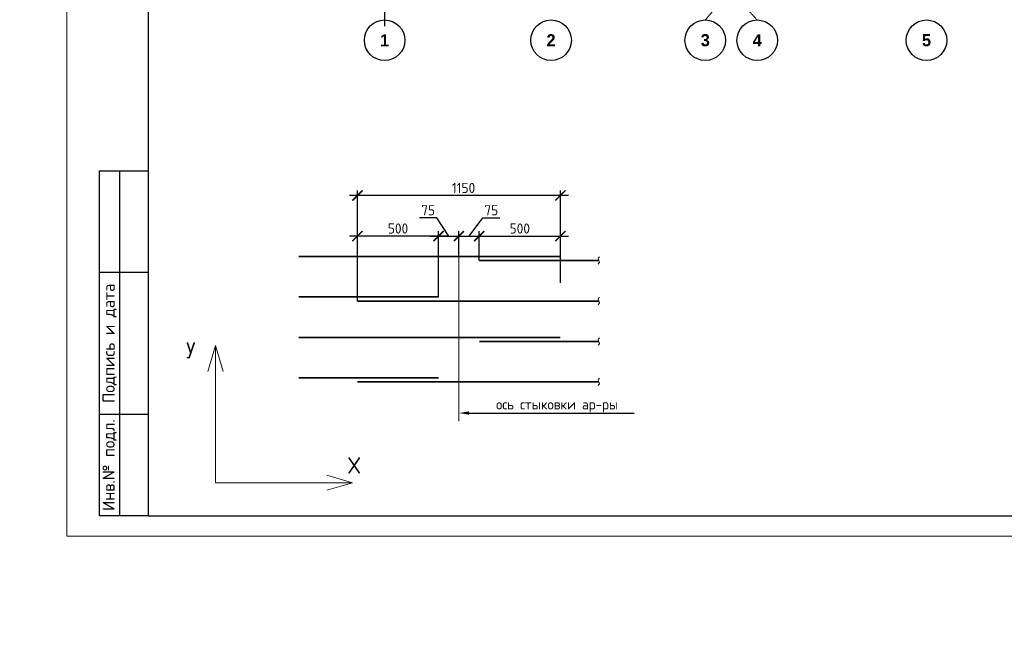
# Model space of a CAD drawing. Header units: millimetres. Extents: x 369815 to 1481759, y -423071 to -27917.
# Tile 228 of 256: x 1038915 to 1063172, y -108933 to -93663. Entities that reach past the tile are written whole.
import ezdxf
from ezdxf import colors
from ezdxf.entities.mleader import LeaderData, LeaderLine
from ezdxf.enums import TextEntityAlignment as Align
from ezdxf.math import Vec2, Vec3

# ---------------------------------------------------------------- set-up
doc = ezdxf.new("R2010")
doc.units = ezdxf.units.MM
for name, pattern in [('______5', [1100, 800, -100, 100, -100]), ('CENTER2', [28.575, 19.05, -3.175, 3.175, -3.175]), ('осевая', [50.8, 31.75, -6.35, 6.35, -6.35])]:
    doc.linetypes.add(name, pattern=pattern)
for name, color, linetype, lineweight in [('0.20 __', 4, 'Continuous', 20), ('Арматура', 152, 'Continuous', 40), ('Выноски', 20, 'Continuous', 20), ('Осевая', 10, 'CENTER2', 20), ('Оси', 40, '______5', 18), ('подоснова', 151, 'Continuous', 5), ('РАЗМЕРЫ', 1, 'Continuous', 9), ('Текст', 7, 'Continuous', 25), ('ТОНКИЕ', 7, 'Continuous', 9), ('Узлы', 7, 'Continuous', 0)]:
    doc.layers.add(name, color=color, linetype=linetype, lineweight=lineweight)
doc.layers.add('ТОЛСТЫЕ_ОСНОВНЫЕ', color=6, linetype='Continuous')
doc.styles.add('Century Gothic', font='GOTHIC.TTF')
doc.styles.add('GOST-2.304_Type-B', font='GOST_Common.ttf')
doc.styles.add('style1', font='GOST_Common.ttf', dxfattribs={"height": 500})
doc.styles.add('ГОСТ', font='GOST_Common.ttf')
doc.styles.add('Украинский', font='isocpeur.TTF', dxfattribs={"oblique": 12})
doc.dimstyles.new('5х', dxfattribs={"dimscale": 100, "dimtxt": 2.5, "dimasz": 2.5, "dimexe": 1.25, "dimexo": 0, "dimtad": 1, "dimdec": 0, "dimlfac": 0.2, "dimtxsty": 'GOST-2.304_Type-B', "dimblk": 'ARCHTICK', "dimcen": 2.5, "dimdle": 2, "dimadec": 0, "dimazin": 2, "dimtfac": 0.75, "dimtdec": 0, "dimtmove": 1, "dimatfit": 3, "dimfxl": 1, "dimtolj": 1, "dimarcsym": 1})

# ---------------------------------------------------------------- blocks, each defined once
blk = doc.blocks.new('A$Cd09756da')
at = {"layer": 'Текст', "color": 7, "attachment_point": 1, "style": 'ГОСТ'}
for s, width, heights, insert, char_height in [('\\pi594.35517;{\\fTimes New Roman|b0|i0|c204|p18;\\C256;Строительство жилого комплекса со  встроенными помещениями \\P\\pi1441.86779;общественного-делового, коммерческого назначения и \\P\\pi41.3631;поликлиническим учреждением по адресу: г. Чита, ул. 1-я Коллективная}', 11543.07, [0], (-11741, 4333), 250), ('\\pi389.01406;{\\fTimes New Roman|b0|i0|c204|p18;\\C256;«Жилой дом со встроенными помещениями \\P\\pi641.91601;общественно-делового и коммерческого \\P\\pi302.06381;назначения на первом этаже здания», поз. 3.1\\P}', 7000, [1500], (-12014, 2803), 225)]:
    blk.add_mtext_dynamic_manual_height_columns(s, width=width, gutter_width=12.5, heights=heights, dxfattribs=dict(at, insert=insert, char_height=char_height))
blk = doc.blocks.new('*U2034')
at = {"layer": 'ТОЛСТЫЕ_ОСНОВНЫЕ'}
for p, q in [((8, 5), (8, 90)), ((8, 90), (20, 90)), ((13, 5), (13, 90)), ((8, 65), (20, 65)), ((8, 30), (20, 30)), ((20, 5), (8, 5))]:
    blk.add_line(p, q, dxfattribs=at)
at = {"layer": 'ТОЛСТЫЕ_ОСНОВНЫЕ', "color": 6}
blk.add_lwpolyline([(20, 5), (886, 5), (886, 415), (20, 415)], close=True, dxfattribs=at)
at = {"layer": 'ТОНКИЕ'}
blk.add_lwpolyline([(0, 0), (891, 0), (891, 420), (0, 420)], close=True, dxfattribs=at)
at = {"layer": 'Текст', "style": 'style1'}
for s, p in [('Подпись и дата', (10.5, 47.5)), ('Инв.№ подл.', (10.5, 17.5))]:
    blk.add_text(s, height=3, rotation=90, dxfattribs=at).set_placement(p, align=Align.MIDDLE)
blk = doc.blocks.new('NSY101')
at = {"color": 0, "linetype": 'ByBlock', "lineweight": -2}
blk.add_circle((0, 0), 50, dxfattribs=at)
blk = doc.blocks.new('СЛОЖНЫЙ_ОБЪЕКТ_31')
at = {"layer": 'Оси', "color": 16, "linetype": 'Continuous', "lineweight": 25, "transparency": 33554687, "xscale": 9.999999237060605, "yscale": 9.999999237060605, "zscale": 9.999999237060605}
blk.add_blockref('NSY101', (8813, -43009), dxfattribs=at)
at = {"layer": 'Оси', "color": 16, "linetype": 'Continuous', "lineweight": 25, "transparency": 33554687, "insert": (8813, -43009), "char_height": 300, "width": 385, "attachment_point": 5, "style": 'Century Gothic'}
blk.add_mtext('\\A1;{\\fCentury Gothic|i0|b1;\\H300.000000;\\W1.000000;\\C16;2}\\P', dxfattribs=at)
blk = doc.blocks.new('СЛОЖНЫЙ_ОБЪЕКТ_32')
at = {"layer": 'Оси', "color": 16, "linetype": 'Continuous', "lineweight": 25, "transparency": 33554687, "xscale": 9.999999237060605, "yscale": 9.999999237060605, "zscale": 9.999999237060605}
blk.add_blockref('NSY101', (18063, -43009), dxfattribs=at)
at = {"layer": 'Оси', "color": 16, "linetype": 'Continuous', "lineweight": 25, "transparency": 33554687, "insert": (18063, -43009), "char_height": 300, "width": 385, "attachment_point": 5, "style": 'Century Gothic'}
blk.add_mtext('\\A1;{\\fCentury Gothic|i0|b1;\\H300.000000;\\W1.000000;\\C16;5}\\P', dxfattribs=at)
blk = doc.blocks.new('СЛОЖНЫЙ_ОБЪЕКТ_46')
at = {"layer": 'Оси', "color": 16, "linetype": 'Continuous', "lineweight": 25, "transparency": 33554687, "xscale": 9.999999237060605, "yscale": 9.999999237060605, "zscale": 9.999999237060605}
blk.add_blockref('NSY101', (5263, -43009), dxfattribs=at)
at = {"layer": 'Оси', "color": 16, "linetype": 'Continuous', "lineweight": 25, "transparency": 33554687, "insert": (5263, -43009), "char_height": 300, "width": 385, "attachment_point": 5, "style": 'Century Gothic'}
blk.add_mtext('\\A1;{\\fCentury Gothic|i0|b1;\\H300.000000;\\W1.000000;\\C16;1}\\P', dxfattribs=at)
blk = doc.blocks.new('СЛОЖНЫЙ_ОБЪЕКТ_48')
at = {"layer": 'Оси', "color": 16, "linetype": 'Continuous', "lineweight": 25, "transparency": 33554687, "xscale": 9.999999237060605, "yscale": 9.999999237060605, "zscale": 9.999999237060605}
blk.add_blockref('NSY101', (13893, -43009), dxfattribs=at)
at = {"layer": 'Оси', "color": 16, "linetype": 'Continuous', "lineweight": 25, "transparency": 33554687, "insert": (13893, -43009), "char_height": 300, "width": 385, "attachment_point": 5, "style": 'Century Gothic'}
blk.add_mtext('\\A1;{\\fCentury Gothic|i0|b1;\\H300.000000;\\W1.000000;\\C16;4}\\P', dxfattribs=at)
blk = doc.blocks.new('СЛОЖНЫЙ_ОБЪЕКТ_49')
at = {"layer": 'Оси', "color": 16, "linetype": 'Continuous', "lineweight": 25, "transparency": 33554687, "xscale": 9.999999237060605, "yscale": 9.999999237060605, "zscale": 9.999999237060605}
blk.add_blockref('NSY101', (12613, -43009), dxfattribs=at)
at = {"layer": 'Оси', "color": 16, "linetype": 'Continuous', "lineweight": 25, "transparency": 33554687, "insert": (12613, -43009), "char_height": 300, "width": 385, "attachment_point": 5, "style": 'Century Gothic'}
blk.add_mtext('\\A1;{\\fCentury Gothic|i0|b1;\\H300.000000;\\W1.000000;\\C16;3}\\P', dxfattribs=at)
blk = doc.blocks.new('оси блок 2')
at = {"layer": 'Оси', "color": 16, "linetype": 'осевая', "lineweight": 0, "transparency": 33554687}
for p, q in [((-85704.7, -322543), (-85704.7, -347930)), ((-77805.3, -347930), (-77404.7, -347462.5)), ((-76525.3, -347930), (-76954.7, -347468.4))]:
    blk.add_line(p, q, dxfattribs=at)
at = {"layer": 'Оси', "color": 16, "linetype": 'Continuous', "lineweight": 25, "transparency": 33554687}
for name, p in [('СЛОЖНЫЙ_ОБЪЕКТ_46', (-90967.7, -305420.5)), ('СЛОЖНЫЙ_ОБЪЕКТ_31', (-90418.2, -305420.5)), ('СЛОЖНЫЙ_ОБЪЕКТ_49', (-90418.2, -305420.5)), ('СЛОЖНЫЙ_ОБЪЕКТ_48', (-90418.2, -305420.5)), ('СЛОЖНЫЙ_ОБЪЕКТ_32', (-90418.2, -305420.5))]:
    blk.add_blockref(name, p, dxfattribs=at)
blk = doc.blocks.new('_ArchTick')
at = {"color": 0, "linetype": 'ByBlock', "const_width": 0.15}
blk.add_lwpolyline([(-0.5, -0.5), (0.5, 0.5)], dxfattribs=at)
blk = doc.blocks.new('*D2259')
at = {"layer": 'DEFPOINTS', "color": 0, "linetype": 'Continuous', "transparency": 16777216}
for p in [(1047236, -98996), (1047236, -99496), (1049236, -100496)]:
    blk.add_point(p, dxfattribs=at)
at = {"layer": 'РАЗМЕРЫ', "color": 0, "linetype": 'Continuous', "lineweight": -2, "transparency": 16777216}
for p, q in [((1047236, -99496), (1047236, -98871)), ((1049236, -100496), (1049236, -98871)), ((1049436, -98996), (1047036, -98996))]:
    blk.add_line(p, q, dxfattribs=at)
at = {"layer": 'РАЗМЕРЫ', "color": 0, "linetype": 'Continuous', "lineweight": -2, "transparency": 16777216, "xscale": 250, "yscale": 250, "zscale": 250, "rotation": 180}
blk.add_blockref('_ArchTick', (1047236, -98996), dxfattribs=at)
at = {"layer": 'РАЗМЕРЫ', "color": 0, "linetype": 'Continuous', "lineweight": -2, "transparency": 16777216, "xscale": 250, "yscale": 250, "zscale": 250}
blk.add_blockref('_ArchTick', (1049236, -98996), dxfattribs=at)
at = {"layer": 'РАЗМЕРЫ', "color": 0, "linetype": 'Continuous', "transparency": 16777216, "insert": (1048236, -98809), "char_height": 250, "attachment_point": 5, "style": 'GOST-2.304_Type-B'}
blk.add_mtext('\\A1;500', dxfattribs=at)
blk = doc.blocks.new('*D2260')
at = {"layer": 'DEFPOINTS', "color": 0, "linetype": 'Continuous', "transparency": 16777216}
for p in [(1052236, -98996), (1050236, -99597), (1052236, -99496)]:
    blk.add_point(p, dxfattribs=at)
at = {"layer": 'РАЗМЕРЫ', "color": 0, "linetype": 'Continuous', "lineweight": -2, "transparency": 16777216}
for p, q in [((1050236, -99597), (1050236, -98871)), ((1052236, -99496), (1052236, -98871)), ((1050036, -98996), (1052436, -98996))]:
    blk.add_line(p, q, dxfattribs=at)
at = {"layer": 'РАЗМЕРЫ', "color": 0, "linetype": 'Continuous', "lineweight": -2, "transparency": 16777216, "xscale": 250, "yscale": 250, "zscale": 250, "rotation": 180}
blk.add_blockref('_ArchTick', (1050236, -98996), dxfattribs=at)
at = {"layer": 'РАЗМЕРЫ', "color": 0, "linetype": 'Continuous', "lineweight": -2, "transparency": 16777216, "xscale": 250, "yscale": 250, "zscale": 250}
blk.add_blockref('_ArchTick', (1052236, -98996), dxfattribs=at)
at = {"layer": 'РАЗМЕРЫ', "color": 0, "linetype": 'Continuous', "transparency": 16777216, "insert": (1051236, -98809), "char_height": 250, "attachment_point": 5, "style": 'GOST-2.304_Type-B'}
blk.add_mtext('\\A1;500', dxfattribs=at)
blk = doc.blocks.new('*D2261')
at = {"layer": 'DEFPOINTS', "color": 0, "linetype": 'Continuous', "transparency": 16777216}
for p in [(1047236, -97996), (1052236, -100149), (1047236, -100597)]:
    blk.add_point(p, dxfattribs=at)
at = {"layer": 'РАЗМЕРЫ', "color": 0, "linetype": 'Continuous', "lineweight": -2, "transparency": 16777216}
for p, q in [((1052436, -97996), (1047036, -97996)), ((1047236, -100597), (1047236, -97871)), ((1052236, -100149), (1052236, -97871))]:
    blk.add_line(p, q, dxfattribs=at)
at = {"layer": 'РАЗМЕРЫ', "color": 0, "linetype": 'Continuous', "lineweight": -2, "transparency": 16777216, "xscale": 250, "yscale": 250, "zscale": 250, "rotation": 180}
blk.add_blockref('_ArchTick', (1047236, -97996), dxfattribs=at)
at = {"layer": 'РАЗМЕРЫ', "color": 0, "linetype": 'Continuous', "lineweight": -2, "transparency": 16777216, "xscale": 250, "yscale": 250, "zscale": 250}
blk.add_blockref('_ArchTick', (1052236, -97996), dxfattribs=at)
at = {"layer": 'РАЗМЕРЫ', "color": 0, "linetype": 'Continuous', "transparency": 16777216, "insert": (1049849, -97809), "char_height": 250, "attachment_point": 5, "style": 'GOST-2.304_Type-B'}
blk.add_mtext('\\A1;1150', dxfattribs=at)
blk = doc.blocks.new('*D2262')
at = {"layer": 'DEFPOINTS', "color": 0, "linetype": 'Continuous', "transparency": 16777216}
for p in [(1049736, -98996), (1049236, -99580), (1049736, -99496)]:
    blk.add_point(p, dxfattribs=at)
at = {"layer": 'РАЗМЕРЫ', "color": 0, "linetype": 'Continuous', "lineweight": -2, "transparency": 16777216}
for p, q in [((1049190, -98546), (1048766, -98546)), ((1049486, -98996), (1049190, -98546)), ((1049236, -99580), (1049236, -98871)), ((1049736, -99496), (1049736, -98871)), ((1049036, -98996), (1049936, -98996))]:
    blk.add_line(p, q, dxfattribs=at)
at = {"layer": 'РАЗМЕРЫ', "color": 0, "linetype": 'Continuous', "lineweight": -2, "transparency": 16777216, "xscale": 250, "yscale": 250, "zscale": 250, "rotation": 180}
blk.add_blockref('_ArchTick', (1049236, -98996), dxfattribs=at)
at = {"layer": 'РАЗМЕРЫ', "color": 0, "linetype": 'Continuous', "lineweight": -2, "transparency": 16777216, "xscale": 250, "yscale": 250, "zscale": 250}
blk.add_blockref('_ArchTick', (1049736, -98996), dxfattribs=at)
at = {"layer": 'РАЗМЕРЫ', "color": 0, "linetype": 'Continuous', "transparency": 16777216, "insert": (1048978, -98359), "char_height": 250, "attachment_point": 5, "style": 'GOST-2.304_Type-B'}
blk.add_mtext('\\A1;75', dxfattribs=at)
blk = doc.blocks.new('*D2263')
at = {"layer": 'DEFPOINTS', "color": 0, "linetype": 'Continuous', "transparency": 16777216}
for p in [(1050236, -98996), (1049736, -99496), (1050236, -99580)]:
    blk.add_point(p, dxfattribs=at)
at = {"layer": 'РАЗМЕРЫ', "color": 0, "linetype": 'Continuous', "lineweight": -2, "transparency": 16777216}
for p, q in [((1049986, -98996), (1050321, -98546)), ((1050321, -98546), (1050745, -98546)), ((1049736, -99496), (1049736, -98871)), ((1050236, -99580), (1050236, -98871)), ((1049536, -98996), (1050436, -98996))]:
    blk.add_line(p, q, dxfattribs=at)
at = {"layer": 'РАЗМЕРЫ', "color": 0, "linetype": 'Continuous', "lineweight": -2, "transparency": 16777216, "xscale": 250, "yscale": 250, "zscale": 250, "rotation": 180}
blk.add_blockref('_ArchTick', (1049736, -98996), dxfattribs=at)
at = {"layer": 'РАЗМЕРЫ', "color": 0, "linetype": 'Continuous', "lineweight": -2, "transparency": 16777216, "xscale": 250, "yscale": 250, "zscale": 250}
blk.add_blockref('_ArchTick', (1050236, -98996), dxfattribs=at)
at = {"layer": 'РАЗМЕРЫ', "color": 0, "linetype": 'Continuous', "transparency": 16777216, "insert": (1050533, -98359), "char_height": 250, "attachment_point": 5, "style": 'GOST-2.304_Type-B'}
blk.add_mtext('\\A1;75', dxfattribs=at)

msp = doc.modelspace()

# ---------------------------------------------------------------- linework, layer by layer
at = {"layer": '0.20 __', "color": 2}
for points in [[(1053196, -99507.2), (1053168.5, -99552.2), (1053196, -99642.2), (1053168.5, -99687.2)], [(1053196, -100507.2), (1053168.5, -100552.2), (1053196, -100642.2), (1053168.5, -100687.2)], [(1053196, -101507.2), (1053168.5, -101552.2), (1053196, -101642.2), (1053168.5, -101687.2)], [(1053196, -102498.8), (1053168.5, -102543.8), (1053196, -102633.8), (1053168.5, -102678.8)]]:
    msp.add_spline(points, degree=3, dxfattribs=at)
at = {"layer": 'Арматура', "const_width": 40}
for points in [[(1045787, -99496.2), (1052236.4, -99496.2)], [(1050236.4, -99597.2), (1053182.2, -99597.2)], [(1045787, -100496.2), (1049236.4, -100496.2)], [(1047236.4, -100597.2), (1053182.2, -100597.2)], [(1045787, -101496.2), (1052236.4, -101496.2)], [(1050236.4, -101597.2), (1053182.2, -101597.2)], [(1045787, -102487.8), (1049236.4, -102487.8)], [(1047236.4, -102588.8), (1053182.2, -102588.8)]]:
    msp.add_lwpolyline(points, dxfattribs=at)
at = {"layer": 'Оси', "color": 16, "linetype": '______5', "lineweight": 25, "transparency": 33554687}
msp.add_line((1047905.9, -69918.9, -360), (1047905.9, -93908.9, -360), dxfattribs=at)
at = {"layer": 'Оси', "ltscale": 45}
msp.add_line((1049736.4, -98996.2), (1049736.4, -103555.7), dxfattribs=at)
at = {"layer": 'подоснова'}
for p, q in [((1043735.9, -101692.4), (1043548.3, -102329.9)), ((1043735.9, -101692.4), (1043735.9, -105073)), ((1043735.9, -101692.4), (1043923.5, -102329.9)), ((1047116.5, -105073), (1046478.9, -104885.4)), ((1043735.9, -105073), (1047116.5, -105073)), ((1047116.5, -105073), (1046478.9, -105260.6))]:
    msp.add_line(p, q, dxfattribs=at)

# ---------------------------------------------------------------- block references
at = {"xscale": 100, "yscale": 100, "zscale": 100}
msp.add_blockref('*U2034', (1040078.9, -106388.2), dxfattribs=at)
at = {"lineweight": 50, "ltscale": 100}
msp.add_blockref('A$Cd09756da', (1012487.1, -107722.7), dxfattribs=at)
at = {"layer": 'РАЗМЕРЫ'}
msp.add_blockref('оси блок 2', (1133610.6, 254259.1, -360), dxfattribs=at)

# ---------------------------------------------------------------- texts
at = {"insert": (993474.5, -89132.9), "char_height": 300, "width": 18500, "attachment_point": 1, "style": 'ГОСТ'}
msp.add_mtext('\\pi-900,l900,t900;{\\C7;1.^IАрмирование монолитной плиты  состоит из основного армирования ∅10 А500С с шагом  200х200мм  в нижней зоне, основного армирования ∅10 А500С с шагом  200х200мм  в  верхней зоне и дополнительного армирования, указанного на схемах армирования.\\P2.^IАрмирование плиты предусмотрено отдельными  стержнями заводской длины по осям Х и Y. При недостатке заводской длины стержней для армирования плиты, стыки стержней осуществлять внахлестку без  сварки. Стыки арматуры внахлестку должны располагаться вразбежку (через шаг). См. деталь стыковки арматуры.\\P3.^IВерхнюю и нижнюю арматуру вязать вязальной проволокой через пересечение.  Стержни основной и дополнительной арматуры укладывать в соответствии с сечениями .\\P4.^IПо периметру плиты и у отверстий  у концов основной арматуры устанавливать П-образные элементы Ск1.\\P5.^IПозиции со знаком "*" укладываются с шагом 100 мм\\P6.^I Для фиксации в проектном положении стержней верхней сетки устанавливать фиксаторы Ф1 с шагом 600х600мм.\\P7.^IДиаметр оправки стержня при d<20мм - 5d, при d≥20мм - 8d\\P8.^IКаркасы поперечного армирования устанавливаются до начала устройство верхней сетки армирования.\\P9.^IВ местах расположения отверстий осуществить прерывания основной и дополнительной сеток арматуры. Отверстия обрамляются двумя стержнями арматуры d 16. см. узел обрамления отверстий.\\P10.^IОбрамление отверстий выполнить в соотвии с узлом, расход стали на обрамление учтен на листе 3.\\P11.^IПроемы размерами до 300х300 допускается выполнять по месту методом алмазного бурения.}', dxfattribs=at)
at = {"layer": 'Осевая', "style": 'GOST-2.304_Type-B'}
for s, p in [('У', (1043130.7, -101811.1)), ('Х', (1047156.2, -104648))]:
    msp.add_text(s, height=400, dxfattribs=at).set_placement(p, align=Align.MIDDLE_CENTER)
at = {"layer": 'Текст', "color": 7, "insert": (1000559.8, -106176.5), "char_height": 250, "attachment_point": 1, "style": 'ГОСТ'}
msp.add_mtext_dynamic_manual_height_columns('\\pi3500;\\P\\pi885.03788;Плита перекрытия на отм. +18,900                \\P\\pi1396.59091;(верхнее армирование по Х)', width=7000, gutter_width=12.5, heights=[1500], dxfattribs=at)
at = {"layer": 'Узлы', "color": 80, "linetype": 'Continuous', "lineweight": 0, "insert": (1052155.1, -103177.5), "char_height": 250, "width": 10464.96, "attachment_point": 5, "style": 'GOST-2.304_Type-B'}
msp.add_mtext('ось стыковки ар-ры', dxfattribs=at)

# ---------------------------------------------------------------- dimensions: what is measured, and where the dimension line sits
at = {"layer": 'РАЗМЕРЫ', "linetype": 'Continuous'}
for base, p1, p2, text, picture, middle in [((1047236.4, -97996.2), (1052236.4, -100149.1), (1047236.4, -100597.2), '1150', '*D2261', (1049849, -97996.2)), ((1049736.4, -98996.2), (1049236.4, -99580.1), (1049736.4, -99496.2), '75', '*D2262', (1049127.5, -98546.2)), ((1050236.4, -98996.2), (1049736.4, -99496.2), (1050236.4, -99580.1), '75', '*D2263', (1050383.5, -98546.2)), ((1047236.4, -98996.2), (1049236.4, -100496.2), (1047236.4, -99496.2), '500', '*D2259', (1048236.4, -98996.2)), ((1052236.4, -98996.2), (1050236.4, -99597.2), (1052236.4, -99496.2), '500', '*D2260', (1051236.4, -98996.2))]:
    dim = msp.add_linear_dim(base=base, p1=p1, p2=p2, text=text, dimstyle='5х', dxfattribs=at)
    dim.commit()
    dim.dimension.update_dxf_attribs({"geometry": picture, "text_midpoint": middle, "dimtype": 160})

# ---------------------------------------------------------------- leaders
at = {"layer": 'Выноски', "ltscale": 0.1}
ml = msp.add_multileader_mtext('Standard', dxfattribs=at)
ml.set_content('', color=256, style='Украинский')
ml.set_leader_properties()
ml.build(insert=Vec2(0, 0))
ml.multileader.update_dxf_attribs({"text_right_attachment_type": 6, "arrow_head_size": 250})
ctx = ml.context
ctx.base_point, ctx.char_height, ctx.arrow_head_size, ctx.landing_gap_size, ctx.plane_origin = Vec3(1054055.5, -103357.3), 0.18, 250, 0.09, Vec3(1051476.3, -106509.1)
ctx.right_attachment = 6
notes = []
notes.append((ctx, [(1, (1, 1, 0), (1050486.4, -103357.3), (1, 0), 3569.2, [(0, [(1049736.4, -103357.3)], 0, [])])]))
ctx.mtext.insert, ctx.mtext.flow_direction = Vec3(1054055.6, -103357.2), 5
for ctx, leaders in notes:
    for number, flags, end, landing, length, lines in leaders:
        leader = LeaderData()
        leader.index, (leader.has_last_leader_line, leader.has_dogleg_vector, leader.attachment_direction) = number, flags
        leader.last_leader_point, leader.dogleg_vector, leader.dogleg_length = Vec3(end), Vec3(landing), length
        for number, points, colour, breaks in lines:
            line = LeaderLine()
            line.index, line.vertices, line.color, line.breaks = number, Vec3.list(points), colors.encode_raw_color(colour), breaks
            leader.lines.append(line)
        ctx.leaders.append(leader)

doc.saveas('drawing.dxf')
